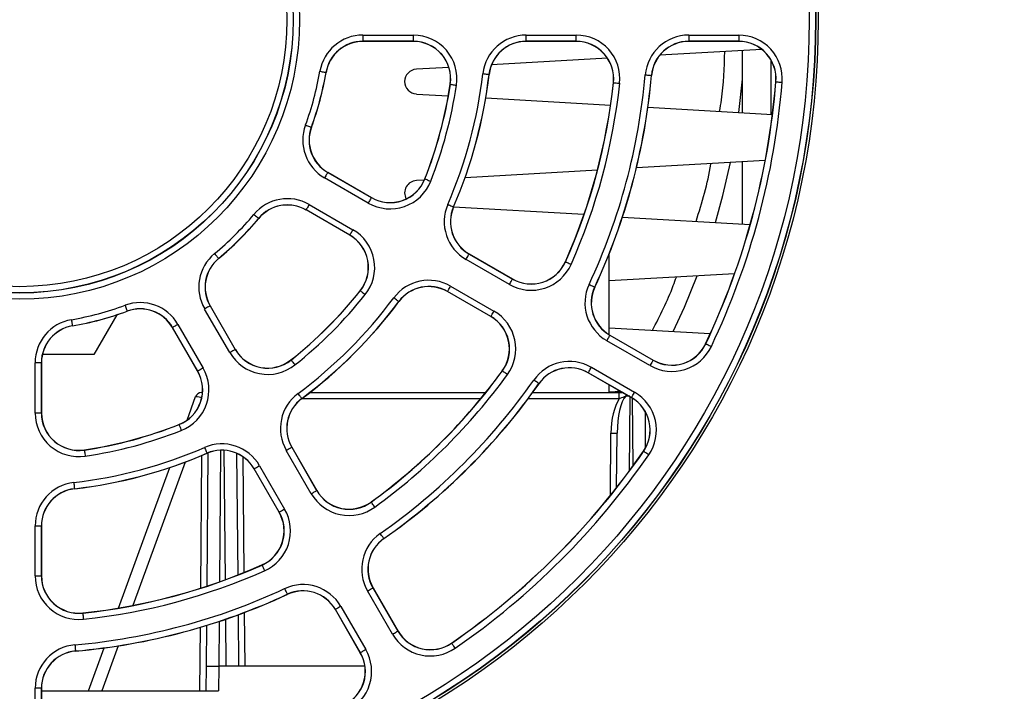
# Paper-space layout 'Sheet1' of a CAD drawing. Header units: millimetres. Extents: x 0 to 420, y 0 to 297.
# Tile 20 of 135: x 89 to 104, y 52 to 62. Entities that reach past the tile are written whole.
import ezdxf

# ---------------------------------------------------------------- set-up
doc = ezdxf.new("R2010")
doc.units = ezdxf.units.MM
doc.layers.add('SLD-0', color=179, linetype='Continuous')
doc.styles.add('SLDTEXTSTYLE1', font='TXT', dxfattribs={"width": 0.75})
doc.styles.add('SLDTEXTSTYLE3', font='TXT', dxfattribs={"width": 0.96})
doc.dimstyles.new('SLDDIMSTYLE3', dxfattribs={"dimtxt": 2.5, "dimasz": 3.302, "dimexe": 0, "dimexo": 0.0625, "dimtad": 1, "dimdec": 1, "dimlfac": 5, "dimrnd": 1e-09, "dimzin": 4, "dimdsep": 46, "dimtxsty": 'SLDTEXTSTYLE1', "dimblk1": 'NONE', "dimblk2": 'NONE', "dimsah": 1, "dimcen": 0, "dimadec": 0, "dimazin": 1, "dimtfac": 1, "dimtmove": 0, "dimatfit": 3, "dimldrblk": 'NONE', "dimfxl": 1, "dimfrac": 2, "dimtolj": 1, "dimtzin": 12, "dimarcsym": 0})
doc.dimstyles.new('SLDDIMSTYLE4', dxfattribs={"dimtxt": 2.5, "dimasz": 3.302, "dimexe": 0, "dimexo": 0.0625, "dimtad": 1, "dimdec": 1, "dimlfac": 5, "dimrnd": 1e-09, "dimzin": 12, "dimdsep": 46, "dimtxsty": 'SLDTEXTSTYLE1', "dimblk1": 'NONE', "dimblk2": 'NONE', "dimsah": 1, "dimcen": 0, "dimadec": 0, "dimazin": 3, "dimtfac": 1, "dimtmove": 0, "dimatfit": 3, "dimldrblk": 'NONE', "dimfxl": 1, "dimfrac": 2, "dimtolj": 1, "dimtzin": 12, "dimarcsym": 0})

# ---------------------------------------------------------------- blocks, each defined once
blk = doc.blocks.new('_D_22')
at = {"layer": 'SLD-0', "color": 179}
for p, q in [((177.639, 244.196), (170.681, 237.013)), ((170.681, 237.013), (163.266, 229.357)), ((168.235, 235.206), (170.681, 237.013)), ((170.681, 237.013), (168.594, 234.858)), ((170.681, 237.013), (168.953, 234.51)), ((168.235, 235.206), (168.953, 234.51)), ((163.266, 229.357), (151.443, 229.357))]:
    blk.add_line(p, q, dxfattribs=at)
at = {"layer": 'SLD-0', "color": 179, "char_height": 2.5, "attachment_point": 1, "style": 'SLDTEXTSTYLE3'}
for s, insert in [('%%c', (150.193, 232.392)), ('20.0', (155.213, 232.43))]:
    blk.add_mtext(s, dxfattribs=dict(at, insert=insert))
blk = doc.blocks.new('_None')
blk = doc.blocks.new('_D_23')
at = {"layer": 'SLD-0', "color": 179}
for p, q in [((163.999, 261.493), (154.023, 261.493)), ((172.8, 249.896), (163.999, 261.493)), ((171.384, 252.588), (170.588, 251.984)), ((171.384, 252.588), (172.8, 249.896)), ((172.8, 249.896), (170.986, 252.286)), ((172.8, 249.896), (170.588, 251.984)), ((175.52, 246.312), (172.8, 249.896))]:
    blk.add_line(p, q, dxfattribs=at)
at = {"layer": 'SLD-0', "color": 179, "char_height": 2.5, "attachment_point": 1, "style": 'SLDTEXTSTYLE3'}
for s, insert in [('%%c', (152.773, 264.528)), ('9.0', (157.794, 264.566))]:
    blk.add_mtext(s, dxfattribs=dict(at, insert=insert))
blk = doc.blocks.new('_D_24')
at = {"layer": 'SLD-0', "color": 179}
for p, q in [((241.453, 256.697), (250.709, 264.131)), ((250.709, 264.131), (262.532, 264.131)), ((241.453, 256.697), (243.478, 258.965)), ((244.105, 258.186), (243.478, 258.965)), ((241.453, 256.697), (243.792, 258.576)), ((244.105, 258.186), (241.453, 256.697)), ((236.385, 252.627), (241.453, 256.697))]:
    blk.add_line(p, q, dxfattribs=at)
at = {"layer": 'SLD-0', "color": 179, "char_height": 2.5, "attachment_point": 1, "style": 'SLDTEXTSTYLE3'}
for s, insert in [('%%c', (251.047, 267.167)), ('13.0', (256.067, 267.205))]:
    blk.add_mtext(s, dxfattribs=dict(at, insert=insert))
blk = doc.blocks.new('_D_25')
at = {"layer": 'SLD-0', "color": 179}
for p, q in [((240.691, 239.098), (237.146, 235.226)), ((237.146, 235.226), (227.951, 225.18)), ((234.752, 233.35), (237.146, 235.226)), ((237.146, 235.226), (235.121, 233.013)), ((237.146, 235.226), (235.489, 232.675)), ((234.752, 233.35), (235.489, 232.675)), ((227.951, 225.18), (216.128, 225.18))]:
    blk.add_line(p, q, dxfattribs=at)
at = {"layer": 'SLD-0', "color": 179, "char_height": 2.5, "attachment_point": 1, "style": 'SLDTEXTSTYLE3'}
for s, insert in [('%%c', (214.878, 228.215)), ('10.5', (219.898, 228.254))]:
    blk.add_mtext(s, dxfattribs=dict(at, insert=insert))
blk = doc.blocks.new('_D_28')
at = {"layer": 'SLD-0', "color": 179}
for p, q in [((173.264, 174.39), (183.569, 183.365)), ((183.569, 183.365), (193.545, 183.365)), ((173.264, 174.39), (175.198, 176.738)), ((175.855, 175.984), (175.198, 176.738)), ((173.264, 174.39), (175.526, 176.361)), ((175.855, 175.984), (173.264, 174.39)), ((169.87, 171.435), (173.264, 174.39))]:
    blk.add_line(p, q, dxfattribs=at)
at = {"layer": 'SLD-0', "color": 179, "char_height": 2.5, "attachment_point": 1, "style": 'SLDTEXTSTYLE3'}
for s, insert in [('%%c', (183.906, 186.4)), ('9.0', (188.927, 186.438))]:
    blk.add_mtext(s, dxfattribs=dict(at, insert=insert))
blk = doc.blocks.new('_D_30')
at = {"layer": 'SLD-0', "color": 179}
for p, q in [((230.033, 164.087), (234.374, 159.249)), ((236.006, 156.682), (234.374, 159.249)), ((234.374, 159.249), (236.75, 157.35)), ((234.374, 159.249), (236.378, 157.016)), ((234.374, 159.249), (244.668, 147.778)), ((236.006, 156.682), (236.75, 157.35)), ((244.668, 147.778), (256.491, 147.778))]:
    blk.add_line(p, q, dxfattribs=at)
at = {"layer": 'SLD-0', "color": 179, "char_height": 2.5, "attachment_point": 1, "style": 'SLDTEXTSTYLE3'}
for s, insert in [('%%c', (245.006, 150.813)), ('13.0', (250.026, 150.851))]:
    blk.add_mtext(s, dxfattribs=dict(at, insert=insert))
blk = doc.blocks.new('_D_31')
at = {"layer": 'SLD-0', "color": 179}
for p, q in [((224.118, 191.46), (212.295, 191.46)), ((230.761, 181.361), (224.118, 191.46)), ((229.53, 184.142), (228.695, 183.593)), ((229.53, 184.142), (230.761, 181.361)), ((230.761, 181.361), (229.113, 183.868)), ((230.761, 181.361), (228.695, 183.593)), ((233.646, 176.975), (230.761, 181.361))]:
    blk.add_line(p, q, dxfattribs=at)
at = {"layer": 'SLD-0', "color": 179, "char_height": 2.5, "attachment_point": 1, "style": 'SLDTEXTSTYLE3'}
for s, insert in [('%%c', (211.045, 194.495)), ('10.5', (216.066, 194.534))]:
    blk.add_mtext(s, dxfattribs=dict(at, insert=insert))

psp = doc.layouts.new('Sheet1')

# ---------------------------------------------------------------- linework, layer by layer
at = {"layer": 'SLD-0', "color": 179, "linetype": 'Continuous', "lineweight": 25}
for p, q in [((94.092, 62.129), (94.903, 62.129)), ((94.092, 62.129), (94.092, 62.029)), ((94.903, 62.129), (94.903, 62.029)), ((96.718, 62.129), (97.523, 62.129)), ((96.718, 62.029), (96.718, 62.129)), ((97.523, 62.029), (97.523, 62.129)), ((99.332, 62.129), (100.135, 62.129)), ((99.332, 62.129), (99.332, 62.029)), ((100.135, 62.129), (100.135, 62.029)), ((94.903, 62.029), (94.092, 62.029)), ((94.092, 62.029), (94.092, 62.026)), ((94.903, 62.026), (94.092, 62.026)), ((94.903, 62.029), (94.903, 62.026)), ((97.523, 62.029), (96.718, 62.029)), ((96.718, 62.029), (96.718, 62.026)), ((97.523, 62.026), (96.718, 62.026)), ((97.523, 62.029), (97.523, 62.026)), ((100.135, 62.029), (99.332, 62.029)), ((99.332, 62.029), (99.332, 62.026)), ((100.135, 62.026), (99.332, 62.026)), ((100.135, 62.029), (100.135, 62.026)), ((98.025, 61.755), (96.161, 61.648)), ((100.506, 61.897), (98.865, 61.803)), ((100.194, 60.88), (100.194, 61.879)), ((95.474, 61.609), (94.952, 61.579)), ((100.658, 60.853), (100.658, 61.719)), ((93.4, 61.545), (93.419, 61.542)), ((93.419, 61.542), (93.437, 61.539)), ((93.437, 61.539), (93.454, 61.536)), ((93.454, 61.536), (93.469, 61.533)), ((93.469, 61.533), (93.481, 61.531)), ((93.481, 61.531), (93.491, 61.53)), ((93.491, 61.53), (93.496, 61.529)), ((93.496, 61.529), (93.499, 61.528)), ((93.499, 61.528), (93.501, 61.528)), ((96.021, 61.508), (96.04, 61.505)), ((96.04, 61.505), (96.058, 61.503)), ((96.058, 61.503), (96.075, 61.501)), ((96.075, 61.501), (96.09, 61.499)), ((96.09, 61.499), (96.103, 61.498)), ((96.103, 61.498), (96.112, 61.497)), ((96.112, 61.497), (96.118, 61.496)), ((96.118, 61.496), (96.12, 61.496)), ((96.12, 61.496), (96.122, 61.496)), ((98.632, 61.488), (98.651, 61.486)), ((98.651, 61.486), (98.67, 61.485)), ((98.67, 61.485), (98.687, 61.483)), ((98.687, 61.483), (98.702, 61.482)), ((98.702, 61.482), (98.714, 61.481)), ((98.714, 61.481), (98.723, 61.48)), ((98.723, 61.48), (98.729, 61.479)), ((98.729, 61.479), (98.732, 61.479)), ((98.732, 61.479), (98.734, 61.479)), ((95.498, 61.337), (95.496, 61.337)), ((95.498, 61.337), (95.501, 61.336)), ((95.501, 61.336), (95.506, 61.336)), ((95.506, 61.336), (95.516, 61.334)), ((95.516, 61.334), (95.528, 61.332)), ((95.528, 61.332), (95.543, 61.33)), ((95.543, 61.33), (95.56, 61.328)), ((95.56, 61.328), (95.578, 61.325)), ((95.578, 61.325), (95.597, 61.322)), ((98.122, 61.363), (98.12, 61.363)), ((98.122, 61.363), (98.125, 61.362)), ((98.125, 61.362), (98.13, 61.362)), ((98.13, 61.362), (98.14, 61.361)), ((98.14, 61.361), (98.152, 61.359)), ((98.152, 61.359), (98.167, 61.358)), ((98.167, 61.358), (98.184, 61.356)), ((98.184, 61.356), (98.203, 61.354)), ((98.203, 61.354), (98.222, 61.352)), ((100.136, 60.883), (100.194, 61.418)), ((100.735, 61.377), (100.733, 61.377)), ((100.735, 61.377), (100.737, 61.377)), ((100.737, 61.377), (100.743, 61.376)), ((100.743, 61.376), (100.752, 61.375)), ((100.752, 61.375), (100.765, 61.374)), ((100.765, 61.374), (100.78, 61.373)), ((100.78, 61.373), (100.797, 61.372)), ((100.797, 61.372), (100.815, 61.37)), ((100.815, 61.37), (100.835, 61.369)), ((94.952, 61.18), (95.465, 61.15)), ((96.068, 61.116), (98.075, 61.001)), ((98.676, 60.967), (100.678, 60.852)), ((93.169, 60.682), (93.187, 60.676)), ((93.187, 60.676), (93.204, 60.669)), ((93.204, 60.669), (93.22, 60.663)), ((93.22, 60.663), (93.235, 60.658)), ((93.235, 60.658), (93.246, 60.654)), ((93.246, 60.654), (93.255, 60.651)), ((93.255, 60.651), (93.261, 60.649)), ((93.261, 60.649), (93.263, 60.648)), ((93.263, 60.648), (93.265, 60.647)), ((100.561, 60.109), (98.491, 59.99)), ((99.88, 59.547), (100.001, 60.077)), ((100.194, 59.088), (100.194, 60.088)), ((93.496, 59.864), (93.486, 59.848)), ((93.504, 59.879), (93.496, 59.864)), ((93.512, 59.892), (93.504, 59.879)), ((93.518, 59.903), (93.512, 59.892)), ((93.523, 59.911), (93.518, 59.903)), ((93.526, 59.916), (93.523, 59.911)), ((93.527, 59.918), (93.526, 59.916)), ((93.527, 59.918), (93.528, 59.92)), ((93.527, 59.918), (94.228, 59.513)), ((93.528, 59.92), (94.23, 59.515)), ((97.863, 59.954), (95.735, 59.832)), ((93.486, 59.848), (93.477, 59.831)), ((94.178, 59.426), (93.477, 59.831)), ((95.08, 59.795), (94.952, 59.788)), ((95.09, 59.814), (95.088, 59.815)), ((95.09, 59.814), (95.092, 59.813)), ((95.092, 59.813), (95.098, 59.811)), ((95.098, 59.811), (95.107, 59.808)), ((95.107, 59.808), (95.118, 59.803)), ((95.118, 59.803), (95.132, 59.797)), ((95.132, 59.797), (95.148, 59.791)), ((95.148, 59.791), (95.165, 59.784)), ((95.165, 59.784), (95.183, 59.777)), ((99.761, 59.113), (99.88, 59.547)), ((92.951, 59.39), (92.805, 59.39)), ((93.22, 59.386), (93.21, 59.37)), ((93.229, 59.402), (93.22, 59.386)), ((93.229, 59.402), (93.931, 58.997)), ((94.188, 59.443), (94.178, 59.426)), ((94.197, 59.459), (94.188, 59.443)), ((94.206, 59.474), (94.197, 59.459)), ((94.214, 59.487), (94.206, 59.474)), ((94.22, 59.497), (94.214, 59.487)), ((94.224, 59.506), (94.22, 59.497)), ((94.227, 59.511), (94.224, 59.506)), ((94.228, 59.513), (94.227, 59.511)), ((94.228, 59.513), (94.23, 59.515)), ((95.457, 59.405), (95.475, 59.397)), ((95.475, 59.397), (95.492, 59.39)), ((95.492, 59.39), (95.508, 59.383)), ((95.508, 59.383), (95.522, 59.377)), ((95.522, 59.377), (95.533, 59.372)), ((92.338, 59.243), (92.353, 59.231)), ((92.353, 59.231), (92.367, 59.219)), ((92.367, 59.219), (92.38, 59.208)), ((93.179, 59.316), (93.178, 59.314)), ((93.88, 58.909), (93.178, 59.314)), ((93.18, 59.318), (93.179, 59.316)), ((93.881, 58.911), (93.179, 59.316)), ((93.183, 59.323), (93.18, 59.318)), ((93.188, 59.331), (93.183, 59.323)), ((93.194, 59.342), (93.188, 59.331)), ((93.202, 59.355), (93.194, 59.342)), ((93.21, 59.37), (93.202, 59.355)), ((95.533, 59.372), (95.542, 59.368)), ((95.542, 59.368), (95.547, 59.366)), ((95.547, 59.366), (95.549, 59.365)), ((95.549, 59.365), (95.551, 59.364)), ((97.646, 59.239), (95.549, 59.359)), ((92.38, 59.208), (92.392, 59.199)), ((92.392, 59.199), (92.401, 59.191)), ((92.401, 59.191), (92.409, 59.185)), ((92.409, 59.185), (92.413, 59.181)), ((92.413, 59.181), (92.415, 59.179)), ((92.415, 59.179), (92.417, 59.178)), ((98.266, 59.198), (100.32, 59.081)), ((93.881, 58.911), (93.88, 58.909)), ((93.882, 58.913), (93.881, 58.911)), ((93.885, 58.918), (93.882, 58.913)), ((93.89, 58.926), (93.885, 58.918)), ((93.896, 58.937), (93.89, 58.926)), ((93.903, 58.95), (93.896, 58.937)), ((93.912, 58.964), (93.903, 58.95)), ((93.921, 58.981), (93.912, 58.964)), ((93.931, 58.997), (93.921, 58.981)), ((91.706, 58.612), (91.719, 58.597)), ((91.719, 58.597), (91.731, 58.583)), ((91.731, 58.583), (91.742, 58.569)), ((95.786, 58.579), (95.792, 58.59)), ((95.792, 58.59), (95.797, 58.598)), ((95.797, 58.598), (95.8, 58.603)), ((95.8, 58.603), (95.801, 58.605)), ((95.801, 58.605), (95.802, 58.607)), ((95.801, 58.605), (96.498, 58.202)), ((95.802, 58.607), (96.499, 58.204)), ((98.054, 57.307), (98.054, 58.612)), ((91.742, 58.569), (91.751, 58.558)), ((91.751, 58.558), (91.759, 58.548)), ((91.759, 58.548), (91.765, 58.541)), ((91.765, 58.541), (91.769, 58.537)), ((91.769, 58.537), (91.77, 58.535)), ((91.77, 58.535), (91.772, 58.533)), ((95.751, 58.518), (95.761, 58.535)), ((96.448, 58.116), (95.751, 58.518)), ((95.761, 58.535), (95.77, 58.551)), ((95.77, 58.551), (95.778, 58.566)), ((95.778, 58.566), (95.786, 58.579)), ((97.35, 58.48), (97.348, 58.481)), ((97.35, 58.48), (97.352, 58.479)), ((97.352, 58.479), (97.357, 58.476)), ((97.357, 58.476), (97.366, 58.472)), ((97.366, 58.472), (97.377, 58.467)), ((97.377, 58.467), (97.391, 58.461)), ((97.391, 58.461), (97.407, 58.454)), ((97.407, 58.454), (97.424, 58.447)), ((97.424, 58.447), (97.441, 58.439)), ((100.068, 58.289), (98.054, 58.173)), ((96.448, 58.116), (96.458, 58.132)), ((96.458, 58.132), (96.467, 58.148)), ((96.467, 58.148), (96.476, 58.163)), ((96.476, 58.163), (96.483, 58.176)), ((96.483, 58.176), (96.489, 58.187)), ((96.489, 58.187), (96.494, 58.195)), ((96.494, 58.195), (96.497, 58.2)), ((96.497, 58.2), (96.498, 58.202)), ((96.498, 58.202), (96.499, 58.204)), ((97.728, 58.116), (97.746, 58.108)), ((97.746, 58.108), (97.763, 58.1)), ((99.263, 57.752), (99.47, 58.254)), ((94.051, 58.014), (94.049, 58.015)), ((94.051, 58.014), (94.053, 58.012)), ((94.053, 58.012), (94.057, 58.008)), ((94.057, 58.008), (94.065, 58.003)), ((94.065, 58.003), (94.074, 57.995)), ((94.074, 57.995), (94.086, 57.986)), ((94.086, 57.986), (94.1, 57.975)), ((94.1, 57.975), (94.114, 57.963)), ((94.114, 57.963), (94.129, 57.951)), ((95.453, 58.003), (95.452, 58.001)), ((96.149, 57.598), (95.452, 58.001)), ((95.453, 58.003), (95.454, 58.005)), ((96.15, 57.6), (95.453, 58.003)), ((95.454, 58.005), (95.457, 58.01)), ((95.457, 58.01), (95.462, 58.018)), ((95.462, 58.018), (95.468, 58.029)), ((95.468, 58.029), (95.476, 58.042)), ((95.476, 58.042), (95.484, 58.057)), ((95.484, 58.057), (95.494, 58.073)), ((95.494, 58.073), (95.503, 58.089)), ((95.503, 58.089), (96.2, 57.687)), ((97.763, 58.1), (97.778, 58.093)), ((97.778, 58.093), (97.792, 58.087)), ((97.792, 58.087), (97.803, 58.081)), ((97.803, 58.081), (97.812, 58.077)), ((97.812, 58.077), (97.817, 58.075)), ((97.817, 58.075), (97.819, 58.074)), ((97.819, 58.074), (97.821, 58.073)), ((94.604, 57.889), (94.589, 57.9)), ((94.619, 57.878), (94.604, 57.889)), ((94.633, 57.868), (94.619, 57.878)), ((94.645, 57.859), (94.633, 57.868)), ((94.655, 57.851), (94.645, 57.859)), ((94.662, 57.846), (94.655, 57.851)), ((94.667, 57.842), (94.662, 57.846)), ((94.669, 57.841), (94.667, 57.842)), ((94.669, 57.841), (94.671, 57.839)), ((90.267, 57.781), (90.274, 57.763)), ((90.274, 57.763), (90.28, 57.745)), ((90.28, 57.745), (90.286, 57.729)), ((90.286, 57.729), (90.292, 57.715)), ((90.292, 57.715), (90.296, 57.703)), ((90.296, 57.703), (90.299, 57.695)), ((90.299, 57.695), (90.301, 57.689)), ((90.301, 57.689), (90.302, 57.687)), ((90.302, 57.687), (90.303, 57.685)), ((91.564, 57.73), (91.547, 57.72)), ((91.952, 57.019), (91.547, 57.72)), ((91.58, 57.739), (91.564, 57.73)), ((91.595, 57.748), (91.58, 57.739)), ((91.608, 57.756), (91.595, 57.748)), ((91.619, 57.762), (91.608, 57.756)), ((91.627, 57.766), (91.619, 57.762)), ((91.632, 57.769), (91.627, 57.766)), ((91.634, 57.77), (91.632, 57.769)), ((91.634, 57.77), (91.636, 57.772)), ((91.634, 57.77), (92.039, 57.069)), ((91.636, 57.772), (92.041, 57.07)), ((96.165, 57.626), (96.173, 57.639)), ((96.173, 57.639), (96.182, 57.654)), ((96.182, 57.654), (96.191, 57.67)), ((96.191, 57.67), (96.2, 57.687)), ((99.082, 57.36), (99.263, 57.752)), ((89.404, 57.55), (89.408, 57.531)), ((89.408, 57.531), (89.411, 57.512)), ((89.411, 57.512), (89.414, 57.495)), ((89.414, 57.495), (89.416, 57.481)), ((89.416, 57.481), (89.418, 57.468)), ((90.136, 57.626), (89.768, 56.99)), ((96.15, 57.6), (96.149, 57.598)), ((96.15, 57.6), (96.152, 57.602)), ((96.152, 57.602), (96.155, 57.607)), ((96.155, 57.607), (96.159, 57.615)), ((96.159, 57.615), (96.165, 57.626)), ((89.418, 57.468), (89.42, 57.459)), ((89.42, 57.459), (89.421, 57.453)), ((89.421, 57.453), (89.421, 57.451)), ((89.421, 57.451), (89.422, 57.449)), ((91.032, 57.423), (91.03, 57.422)), ((91.435, 56.72), (91.03, 57.422)), ((91.034, 57.424), (91.032, 57.423)), ((91.437, 56.721), (91.032, 57.423)), ((91.039, 57.427), (91.034, 57.424)), ((91.047, 57.432), (91.039, 57.427)), ((91.058, 57.438), (91.047, 57.432)), ((91.071, 57.445), (91.058, 57.438)), ((91.086, 57.454), (91.071, 57.445)), ((91.102, 57.463), (91.086, 57.454)), ((91.119, 57.473), (91.102, 57.463)), ((91.119, 57.473), (91.524, 56.771)), ((98.054, 57.419), (99.679, 57.326)), ((98.024, 57.228), (98.014, 57.211)), ((98.709, 56.81), (98.014, 57.211)), ((98.033, 57.244), (98.024, 57.228)), ((98.042, 57.259), (98.033, 57.244)), ((98.049, 57.272), (98.042, 57.259)), ((98.055, 57.283), (98.049, 57.272)), ((98.06, 57.291), (98.055, 57.283)), ((98.063, 57.296), (98.06, 57.291)), ((98.064, 57.298), (98.063, 57.296)), ((98.064, 57.298), (98.065, 57.3)), ((98.064, 57.298), (98.759, 56.897)), ((98.065, 57.3), (98.761, 56.899)), ((99.605, 57.161), (99.603, 57.162)), ((99.605, 57.161), (99.607, 57.16)), ((99.607, 57.16), (99.613, 57.157)), ((99.613, 57.157), (99.621, 57.153)), ((91.969, 57.028), (91.952, 57.019)), ((91.985, 57.038), (91.969, 57.028)), ((92, 57.046), (91.985, 57.038)), ((92.013, 57.054), (92, 57.046)), ((92.024, 57.06), (92.013, 57.054)), ((92.032, 57.065), (92.024, 57.06)), ((92.037, 57.068), (92.032, 57.065)), ((92.039, 57.069), (92.037, 57.068)), ((92.039, 57.069), (92.041, 57.07)), ((99.621, 57.153), (99.632, 57.148)), ((99.632, 57.148), (99.646, 57.142)), ((99.646, 57.142), (99.662, 57.134)), ((99.662, 57.134), (99.678, 57.126)), ((99.678, 57.126), (99.696, 57.118)), ((88.821, 56.047), (88.821, 56.857)), ((88.921, 56.857), (88.821, 56.857)), ((88.921, 56.857), (88.921, 56.047)), ((88.921, 56.857), (88.924, 56.857)), ((88.924, 56.857), (88.924, 56.047)), ((89.768, 56.99), (88.938, 56.99)), ((92.936, 56.899), (92.935, 56.901)), ((92.936, 56.899), (92.938, 56.897)), ((92.938, 56.897), (92.941, 56.892)), ((92.941, 56.892), (92.947, 56.885)), ((92.947, 56.885), (92.955, 56.875)), ((92.955, 56.875), (92.964, 56.864)), ((92.964, 56.864), (92.975, 56.85)), ((92.975, 56.85), (92.986, 56.836)), ((98.728, 56.843), (98.719, 56.827)), ((98.737, 56.858), (98.728, 56.843)), ((98.745, 56.871), (98.737, 56.858)), ((98.751, 56.882), (98.745, 56.871)), ((98.755, 56.89), (98.751, 56.882)), ((98.758, 56.895), (98.755, 56.89)), ((98.759, 56.897), (98.758, 56.895)), ((98.759, 56.897), (98.761, 56.899)), ((91.437, 56.721), (91.435, 56.72)), ((91.439, 56.722), (91.437, 56.721)), ((91.444, 56.725), (91.439, 56.722)), ((91.452, 56.73), (91.444, 56.725)), ((91.463, 56.736), (91.452, 56.73)), ((91.476, 56.744), (91.463, 56.736)), ((91.491, 56.752), (91.476, 56.744)), ((91.507, 56.762), (91.491, 56.752)), ((91.524, 56.771), (91.507, 56.762)), ((92.986, 56.836), (92.998, 56.821)), ((96.336, 56.724), (96.334, 56.725)), ((96.338, 56.723), (96.336, 56.724)), ((96.343, 56.719), (96.338, 56.723)), ((96.35, 56.714), (96.343, 56.719)), ((96.36, 56.706), (96.35, 56.714)), ((96.373, 56.697), (96.36, 56.706)), ((96.386, 56.687), (96.373, 56.697)), ((96.402, 56.676), (96.386, 56.687)), ((97.717, 56.696), (97.715, 56.694)), ((98.411, 56.293), (97.715, 56.694)), ((97.717, 56.696), (97.718, 56.698)), ((98.412, 56.295), (97.717, 56.696)), ((97.718, 56.698), (97.721, 56.703)), ((97.721, 56.703), (97.725, 56.711)), ((97.725, 56.711), (97.732, 56.722)), ((97.732, 56.722), (97.739, 56.735)), ((97.739, 56.735), (97.748, 56.75)), ((97.748, 56.75), (97.757, 56.766)), ((97.757, 56.766), (97.767, 56.783)), ((97.767, 56.783), (98.462, 56.381)), ((98.719, 56.827), (98.709, 56.81)), ((96.417, 56.665), (96.402, 56.676)), ((96.856, 56.567), (96.84, 56.578)), ((96.871, 56.556), (96.856, 56.567)), ((96.885, 56.546), (96.871, 56.556)), ((96.898, 56.538), (96.885, 56.546)), ((96.908, 56.53), (96.898, 56.538)), ((96.915, 56.525), (96.908, 56.53)), ((96.92, 56.522), (96.915, 56.525)), ((91.497, 56.375), (91.514, 56.375)), ((93.237, 56.375), (96.067, 56.375)), ((96.822, 56.375), (98.213, 56.375)), ((96.922, 56.52), (96.92, 56.522)), ((96.922, 56.52), (96.924, 56.519)), ((98.054, 56.375), (98.054, 56.499)), ((98.238, 56.392), (98.054, 56.382)), ((98.188, 56.375), (98.205, 56.404)), ((98.213, 56.276), (98.213, 56.375)), ((98.213, 56.375), (98.267, 56.375)), ((98.452, 56.365), (98.462, 56.381)), ((91.266, 55.933), (91.403, 56.31)), ((93.061, 56.346), (93.049, 56.361)), ((93.072, 56.331), (93.061, 56.346)), ((93.082, 56.317), (93.072, 56.331)), ((93.091, 56.305), (93.082, 56.317)), ((93.099, 56.295), (93.091, 56.305)), ((93.104, 56.287), (93.099, 56.295)), ((93.108, 56.283), (93.104, 56.287)), ((93.109, 56.281), (93.108, 56.283)), ((93.109, 56.281), (93.11, 56.279)), ((98.412, 56.295), (98.411, 56.293)), ((98.412, 56.295), (98.413, 56.297)), ((98.413, 56.297), (98.416, 56.302)), ((98.416, 56.302), (98.421, 56.31)), ((98.421, 56.31), (98.427, 56.321)), ((98.427, 56.321), (98.434, 56.334)), ((98.434, 56.334), (98.443, 56.348)), ((98.443, 56.348), (98.452, 56.365)), ((98.629, 56.075), (98.634, 55.48)), ((88.921, 56.047), (88.821, 56.047)), ((88.921, 56.047), (88.924, 56.047)), ((91.136, 55.859), (91.135, 55.862)), ((91.136, 55.859), (91.137, 55.857)), ((91.137, 55.857), (91.139, 55.852)), ((91.139, 55.852), (91.142, 55.843)), ((91.142, 55.843), (91.147, 55.831)), ((91.147, 55.831), (91.152, 55.817)), ((91.152, 55.817), (91.159, 55.801)), ((91.159, 55.801), (91.165, 55.784)), ((91.165, 55.784), (91.172, 55.766)), ((98.173, 54.847), (98.181, 55.724)), ((89.613, 55.451), (89.613, 55.454)), ((89.613, 55.451), (89.613, 55.449)), ((89.613, 55.449), (89.614, 55.443)), ((89.614, 55.443), (89.616, 55.434)), ((89.616, 55.434), (89.617, 55.422)), ((89.617, 55.422), (89.62, 55.407)), ((91.545, 55.493), (91.552, 55.475)), ((91.552, 55.475), (91.56, 55.458)), ((91.56, 55.458), (91.567, 55.442)), ((91.567, 55.442), (91.573, 55.428)), ((91.573, 55.428), (91.578, 55.417)), ((91.578, 55.417), (91.581, 55.408)), ((92.86, 55.446), (92.877, 55.456)), ((93.263, 54.749), (92.86, 55.446)), ((92.877, 55.456), (92.893, 55.465)), ((92.893, 55.465), (92.908, 55.474)), ((92.908, 55.474), (92.921, 55.481)), ((92.921, 55.481), (92.932, 55.488)), ((92.932, 55.488), (92.94, 55.492)), ((92.94, 55.492), (92.945, 55.495)), ((92.945, 55.495), (92.947, 55.496)), ((92.947, 55.496), (92.949, 55.498)), ((92.947, 55.496), (93.349, 54.799)), ((92.949, 55.498), (93.352, 54.8)), ((98.606, 55.43), (98.604, 55.431)), ((98.608, 55.429), (98.606, 55.43)), ((98.613, 55.425), (98.608, 55.429)), ((98.62, 55.42), (98.613, 55.425)), ((98.631, 55.413), (98.62, 55.42)), ((89.62, 55.407), (89.622, 55.39)), ((89.622, 55.39), (89.625, 55.371)), ((89.625, 55.371), (89.628, 55.352)), ((91.581, 55.408), (91.584, 55.403)), ((91.584, 55.403), (91.584, 55.401)), ((91.584, 55.401), (91.585, 55.398)), ((91.586, 53.261), (91.605, 55.407)), ((92.062, 55.398), (92.079, 53.439)), ((98.643, 55.404), (98.631, 55.413)), ((98.657, 55.395), (98.643, 55.404)), ((98.672, 55.384), (98.657, 55.395)), ((98.688, 55.373), (98.672, 55.384)), ((90.165, 52.909), (90.988, 55.17)), ((92.345, 55.149), (92.343, 55.148)), ((92.745, 54.45), (92.343, 55.148)), ((92.345, 55.149), (92.347, 55.15)), ((92.747, 54.452), (92.345, 55.149)), ((92.347, 55.15), (92.352, 55.153)), ((92.352, 55.153), (92.36, 55.158)), ((92.36, 55.158), (92.371, 55.164)), ((92.371, 55.164), (92.384, 55.171)), ((92.384, 55.171), (92.399, 55.18)), ((92.399, 55.18), (92.415, 55.189)), ((92.415, 55.189), (92.432, 55.199)), ((92.432, 55.199), (92.834, 54.502)), ((89.442, 54.929), (89.444, 54.91)), ((89.444, 54.91), (89.447, 54.891)), ((89.447, 54.891), (89.449, 54.874)), ((89.449, 54.874), (89.45, 54.859)), ((89.45, 54.859), (89.452, 54.847)), ((89.452, 54.847), (89.453, 54.838)), ((89.453, 54.838), (89.453, 54.832)), ((89.453, 54.832), (89.454, 54.83)), ((89.454, 54.83), (89.454, 54.827)), ((93.31, 54.777), (93.323, 54.784)), ((93.323, 54.784), (93.334, 54.791)), ((93.334, 54.791), (93.342, 54.795)), ((93.342, 54.795), (93.347, 54.798)), ((93.347, 54.798), (93.349, 54.799)), ((93.349, 54.799), (93.352, 54.8)), ((93.263, 54.749), (93.279, 54.759)), ((93.279, 54.759), (93.296, 54.768)), ((93.296, 54.768), (93.31, 54.777)), ((92.763, 54.46), (92.773, 54.467)), ((92.773, 54.467), (92.786, 54.474)), ((92.786, 54.474), (92.801, 54.483)), ((92.801, 54.483), (92.817, 54.492)), ((92.817, 54.492), (92.834, 54.502)), ((94.226, 54.613), (94.224, 54.615)), ((94.227, 54.612), (94.226, 54.613)), ((94.231, 54.607), (94.227, 54.612)), ((94.236, 54.599), (94.231, 54.607)), ((94.243, 54.589), (94.236, 54.599)), ((94.252, 54.577), (94.243, 54.589)), ((94.262, 54.563), (94.252, 54.577)), ((94.273, 54.548), (94.262, 54.563)), ((94.285, 54.533), (94.273, 54.548)), ((92.747, 54.452), (92.745, 54.45)), ((92.747, 54.452), (92.749, 54.453)), ((92.749, 54.453), (92.754, 54.456)), ((92.754, 54.456), (92.763, 54.46)), ((88.821, 53.426), (88.821, 54.231)), ((88.821, 54.231), (88.921, 54.231)), ((88.921, 54.231), (88.921, 53.426)), ((88.921, 54.231), (88.924, 54.231)), ((88.924, 54.231), (88.924, 53.426)), ((94.383, 54.094), (94.372, 54.109)), ((94.394, 54.078), (94.383, 54.094)), ((94.404, 54.064), (94.394, 54.078)), ((94.412, 54.052), (94.404, 54.064)), ((94.419, 54.042), (94.412, 54.052)), ((94.425, 54.034), (94.419, 54.042)), ((94.428, 54.029), (94.425, 54.034)), ((94.429, 54.028), (94.428, 54.029)), ((94.429, 54.028), (94.431, 54.026)), ((92.47, 53.6), (92.469, 53.602)), ((92.47, 53.6), (92.471, 53.598)), ((92.471, 53.598), (92.473, 53.592)), ((92.473, 53.592), (92.477, 53.584)), ((92.477, 53.584), (92.482, 53.573)), ((92.482, 53.573), (92.488, 53.559)), ((92.488, 53.559), (92.495, 53.543)), ((92.495, 53.543), (92.503, 53.526)), ((92.503, 53.526), (92.511, 53.508)), ((88.821, 53.426), (88.921, 53.426)), ((88.921, 53.426), (88.924, 53.426)), ((92.834, 53.221), (92.842, 53.204)), ((92.842, 53.204), (92.85, 53.187)), ((94.184, 53.193), (94.2, 53.202)), ((94.2, 53.202), (94.215, 53.211)), ((94.215, 53.211), (94.228, 53.218)), ((94.228, 53.218), (94.238, 53.224)), ((94.238, 53.224), (94.247, 53.229)), ((94.247, 53.229), (94.252, 53.232)), ((94.252, 53.232), (94.254, 53.233)), ((94.254, 53.233), (94.256, 53.234)), ((94.254, 53.233), (94.655, 52.538)), ((94.256, 53.234), (94.657, 52.539)), ((92.85, 53.187), (92.857, 53.171)), ((92.857, 53.171), (92.863, 53.158)), ((92.863, 53.158), (92.868, 53.146)), ((92.868, 53.146), (92.872, 53.138)), ((92.872, 53.138), (92.875, 53.133)), ((92.875, 53.133), (92.876, 53.131)), ((92.876, 53.131), (92.877, 53.128)), ((94.167, 53.183), (94.184, 53.193)), ((94.568, 52.488), (94.167, 53.183)), ((93.652, 52.886), (93.65, 52.884)), ((94.051, 52.189), (93.65, 52.884)), ((93.654, 52.887), (93.652, 52.886)), ((94.053, 52.19), (93.652, 52.886)), ((93.659, 52.89), (93.654, 52.887)), ((93.667, 52.894), (93.659, 52.89)), ((93.678, 52.901), (93.667, 52.894)), ((93.691, 52.908), (93.678, 52.901)), ((93.705, 52.917), (93.691, 52.908)), ((93.722, 52.926), (93.705, 52.917)), ((93.738, 52.936), (93.722, 52.926)), ((93.738, 52.936), (94.14, 52.24)), ((89.587, 52.827), (89.587, 52.83)), ((89.587, 52.827), (89.587, 52.825)), ((89.587, 52.825), (89.588, 52.819)), ((89.588, 52.819), (89.589, 52.81)), ((89.589, 52.81), (89.59, 52.798)), ((89.59, 52.798), (89.592, 52.783)), ((89.592, 52.783), (89.594, 52.766)), ((89.594, 52.766), (89.596, 52.747)), ((89.596, 52.747), (89.598, 52.728)), ((92.085, 52.8), (92.092, 51.975)), ((91.575, 51.975), (91.581, 52.63)), ((94.568, 52.488), (94.585, 52.497)), ((94.585, 52.497), (94.601, 52.507)), ((94.601, 52.507), (94.616, 52.515)), ((94.616, 52.515), (94.629, 52.523)), ((94.629, 52.523), (94.64, 52.529)), ((94.64, 52.529), (94.648, 52.534)), ((94.648, 52.534), (94.653, 52.537)), ((94.653, 52.537), (94.655, 52.538)), ((94.655, 52.538), (94.657, 52.539)), ((89.462, 52.318), (89.463, 52.299)), ((89.463, 52.299), (89.465, 52.28)), ((89.465, 52.28), (89.467, 52.263)), ((89.467, 52.263), (89.468, 52.248)), ((89.68, 51.575), (89.931, 52.267)), ((95.52, 52.344), (95.518, 52.346)), ((95.521, 52.342), (95.52, 52.344)), ((95.524, 52.337), (95.521, 52.342)), ((95.53, 52.329), (95.524, 52.337)), ((95.537, 52.319), (95.53, 52.329)), ((95.545, 52.307), (95.537, 52.319)), ((95.555, 52.293), (95.545, 52.307)), ((95.566, 52.277), (95.555, 52.293)), ((95.577, 52.261), (95.566, 52.277)), ((89.468, 52.248), (89.469, 52.236)), ((89.469, 52.236), (89.47, 52.226)), ((89.47, 52.226), (89.47, 52.22)), ((89.47, 52.22), (89.471, 52.218)), ((89.471, 52.218), (89.471, 52.216)), ((94.053, 52.19), (94.051, 52.189)), ((94.055, 52.191), (94.053, 52.19)), ((94.06, 52.194), (94.055, 52.191)), ((94.068, 52.199), (94.06, 52.194)), ((94.079, 52.205), (94.068, 52.199)), ((94.092, 52.213), (94.079, 52.205)), ((94.107, 52.221), (94.092, 52.213)), ((94.123, 52.231), (94.107, 52.221)), ((94.14, 52.24), (94.123, 52.231)), ((91.572, 51.575), (91.575, 51.975)), ((91.575, 51.975), (91.775, 51.975)), ((91.775, 51.975), (91.772, 51.575)), ((94.125, 51.975), (91.775, 51.975)), ((88.821, 50.815), (88.821, 51.618)), ((88.921, 51.618), (88.821, 51.618)), ((88.921, 51.618), (88.921, 50.815)), ((88.921, 51.618), (88.924, 51.618)), ((88.924, 51.618), (88.924, 50.815)), ((88.924, 51.575), (91.772, 51.575))]:
    psp.add_line(p, q, dxfattribs=at)
at = {"layer": 'SLD-0', "color": 8, "linetype": 'Continuous', "lineweight": 25}
for p, q in [((95.986, 56.276), (93.107, 56.276)), ((98.213, 56.276), (96.749, 56.276)), ((98.385, 56.307), (98.375, 55.112)), ((98.438, 55.197), (98.428, 56.282)), ((98.072, 54.72), (98.081, 55.724)), ((91.805, 55.447), (91.786, 53.33)), ((91.881, 53.364), (91.862, 55.446)), ((91.486, 53.229), (91.505, 55.364)), ((92.163, 55.342), (92.179, 53.479)), ((91.232, 55.256), (90.392, 52.95)), ((91.893, 51.975), (91.886, 52.729)), ((92.184, 52.837), (92.192, 51.975)), ((91.472, 51.575), (91.481, 52.599)), ((91.781, 52.693), (91.774, 51.975)), ((90.155, 52.3), (89.892, 51.575))]:
    psp.add_line(p, q, dxfattribs=at)
at = {"layer": 'SLD-0', "color": 179, "linetype": 'Continuous', "lineweight": 25}
for radius in [12.84, 12.8, 12.796, 12.696, 4.499, 4.399, 4.396, 4.296]:
    psp.add_circle((88.574, 62.376), radius, dxfattribs=at)
for centre, radius, start, end in [((94.092, 61.426), 0.702, 90, 170.2329), ((94.903, 61.426), 0.702, 351.4636, 90), ((96.718, 61.426), 0.702, 90, 173.3471), ((97.523, 61.426), 0.702, 353.9408, 90), ((99.332, 61.426), 0.702, 90, 174.9536), ((100.135, 61.426), 0.702, 355.3024, 90), ((94.092, 61.426), 0.602, 90, 170.233), ((94.092, 61.426), 0.6, 90, 170.2329), ((94.903, 61.426), 0.602, 351.4636, 90), ((94.903, 61.426), 0.6, 351.4636, 90), ((96.718, 61.426), 0.602, 90, 173.3472), ((96.718, 61.426), 0.6, 90, 173.3471), ((97.523, 61.426), 0.602, 353.9408, 90), ((97.523, 61.426), 0.6, 353.9408, 90), ((99.332, 61.426), 0.602, 90, 174.9536), ((99.332, 61.426), 0.6, 90, 174.9536), ((100.135, 61.426), 0.602, 355.3024, 90), ((100.135, 61.426), 0.6, 355.3024, 90), ((88.574, 62.376), 4.898, 339.7671, 350.2329), ((88.574, 62.376), 4.998, 339.7671, 350.2329), ((88.574, 62.376), 5, 339.7671, 350.2329), ((94.964, 61.38), 0.2, 93.2766, 266.7235), ((88.574, 62.376), 7.498, 336.6529, 353.3471), ((88.574, 62.376), 7.598, 336.6529, 353.3471), ((88.574, 62.376), 7.6, 336.6529, 353.3471), ((88.574, 62.376), 10.098, 335.0464, 354.9536), ((88.574, 62.376), 10.198, 335.0464, 354.9536), ((88.574, 62.376), 10.2, 335.0464, 354.9536), ((88.574, 62.376), 7, 338.5364, 351.4636), ((88.574, 62.376), 7.002, 338.5364, 351.4636), ((88.574, 62.376), 7.102, 338.5364, 351.4636), ((88.574, 62.376), 9.6, 336.0592, 353.9408), ((88.574, 62.376), 9.602, 336.0592, 353.9408), ((88.574, 62.376), 9.702, 336.0592, 353.9408), ((88.574, 62.376), 12.2, 334.6976, 355.3024), ((88.574, 62.376), 12.202, 334.6976, 355.3024), ((88.574, 62.376), 12.302, 334.6976, 355.3024), ((93.828, 60.439), 0.702, 159.7671, 240), ((93.828, 60.439), 0.602, 159.7671, 240), ((93.828, 60.439), 0.6, 159.7671, 240), ((94.53, 60.034), 0.702, 240, 338.5364), ((94.53, 60.034), 0.602, 240, 338.5364), ((94.53, 60.034), 0.6, 240, 338.5364), ((94.964, 59.588), 0.2, 93.2766, 208.4344), ((92.878, 58.794), 0.702, 60, 140.2329), ((92.878, 58.794), 0.602, 60, 140.2329), ((92.878, 58.794), 0.6, 60, 140.2329), ((96.102, 59.126), 0.702, 156.6529, 240), ((88.574, 62.376), 4.898, 309.7671, 320.2329), ((96.102, 59.126), 0.602, 156.6529, 240), ((96.102, 59.126), 0.6, 156.6529, 240), ((88.574, 62.376), 4.998, 309.7671, 320.2329), ((88.574, 62.376), 5, 309.7671, 320.2329), ((93.58, 58.389), 0.6, 321.4636, 60), ((93.58, 58.389), 0.602, 321.4636, 60), ((93.58, 58.389), 0.702, 321.4636, 60), ((92.156, 58.072), 0.702, 129.7671, 210), ((92.156, 58.072), 0.602, 129.7671, 210), ((92.156, 58.072), 0.6, 129.7671, 210), ((96.799, 58.724), 0.702, 240, 336.0592), ((96.799, 58.724), 0.602, 240, 336.0592), ((96.799, 58.724), 0.6, 240, 336.0592), ((95.152, 57.481), 0.702, 60, 143.3471), ((98.365, 57.82), 0.702, 155.0464, 240), ((88.574, 62.376), 7, 308.5364, 321.4636), ((88.574, 62.376), 7.002, 308.5364, 321.4636), ((88.574, 62.376), 7.102, 308.5364, 321.4636), ((95.152, 57.481), 0.602, 60, 143.3471), ((95.152, 57.481), 0.6, 60, 143.3471), ((98.365, 57.82), 0.602, 155.0464, 240), ((98.365, 57.82), 0.6, 155.0464, 240), ((90.51, 57.122), 0.702, 30, 110.2329), ((88.574, 62.376), 7.498, 306.6529, 323.3471), ((88.574, 62.376), 7.598, 306.6529, 323.3471), ((88.574, 62.376), 7.6, 306.6529, 323.3471), ((88.574, 62.376), 4.898, 279.7671, 290.2329), ((88.574, 62.376), 4.998, 279.7671, 290.2329), ((88.574, 62.376), 5, 279.7671, 290.2329), ((90.51, 57.122), 0.602, 30, 110.2329), ((90.51, 57.122), 0.6, 30, 110.2329), ((95.849, 57.079), 0.702, 323.9408, 60), ((89.524, 56.857), 0.702, 99.7671, 180), ((95.849, 57.079), 0.6, 323.9408, 60), ((95.849, 57.079), 0.602, 323.9408, 60), ((89.524, 56.857), 0.602, 99.7671, 180), ((89.524, 56.857), 0.6, 99.7671, 180), ((99.061, 57.418), 0.602, 240, 334.6976), ((99.061, 57.418), 0.6, 240, 334.6976), ((92.561, 57.37), 0.702, 210, 308.5364), ((92.561, 57.37), 0.602, 210, 308.5364), ((92.561, 57.37), 0.6, 210, 308.5364), ((99.061, 57.418), 0.702, 240, 334.6976), ((97.415, 56.174), 0.702, 60, 144.9536), ((90.915, 56.42), 0.6, 291.4636, 30), ((90.915, 56.42), 0.602, 291.4636, 30), ((90.915, 56.42), 0.702, 291.4636, 30), ((88.574, 62.376), 9.6, 306.0592, 323.9408), ((88.574, 62.376), 9.602, 306.0592, 323.9408), ((97.415, 56.174), 0.602, 60, 144.9536), ((97.415, 56.174), 0.6, 60, 144.9536), ((88.574, 62.376), 9.702, 306.0592, 323.9408), ((88.574, 62.376), 10.098, 305.0464, 324.9536), ((91.497, 56.275), 0.1, 90, 159.9991), ((88.574, 62.376), 10.198, 305.0464, 324.9536), ((88.574, 62.376), 10.2, 305.0464, 324.9536), ((98.111, 55.773), 0.702, 325.3024, 60), ((93.469, 55.798), 0.702, 126.6529, 210), ((93.469, 55.798), 0.602, 126.6529, 210), ((93.469, 55.798), 0.6, 126.6529, 210), ((98.111, 55.773), 0.6, 325.3024, 60), ((98.111, 55.773), 0.602, 325.3024, 60), ((89.524, 56.047), 0.702, 180, 278.5364), ((89.524, 56.047), 0.602, 180, 278.5364), ((89.524, 56.047), 0.6, 180, 278.5364), ((88.574, 62.376), 7, 278.5364, 291.4636), ((88.574, 62.376), 7.002, 278.5364, 291.4636), ((88.574, 62.376), 7.102, 278.5364, 291.4636), ((98.131, 58.589), 2.866, 269.0003, 270.9997), ((88.574, 62.376), 7.498, 276.6529, 293.3471), ((91.823, 54.848), 0.702, 30, 113.3471), ((91.823, 54.848), 0.602, 30, 113.3471), ((91.823, 54.848), 0.6, 30, 113.3471), ((88.574, 62.376), 12.2, 304.6976, 325.3024), ((88.574, 62.376), 12.202, 304.6976, 325.3024), ((88.574, 62.376), 7.598, 276.6529, 293.3471), ((88.574, 62.376), 7.6, 276.6529, 293.3471), ((88.574, 62.376), 12.302, 304.6976, 325.3024), ((89.524, 54.231), 0.702, 96.6529, 180), ((89.524, 54.231), 0.602, 96.6529, 180), ((89.524, 54.231), 0.6, 96.6529, 180), ((93.871, 55.1), 0.602, 210, 306.0592), ((93.871, 55.1), 0.6, 210, 306.0592), ((93.871, 55.1), 0.702, 210, 306.0592), ((92.226, 54.15), 0.702, 293.9408, 30), ((92.226, 54.15), 0.6, 293.9408, 30), ((92.226, 54.15), 0.602, 293.9408, 30), ((94.775, 53.534), 0.702, 125.0464, 210), ((94.775, 53.534), 0.602, 125.0464, 210), ((94.775, 53.534), 0.6, 125.0464, 210), ((88.574, 62.376), 9.6, 276.0592, 293.9408), ((88.574, 62.376), 9.602, 276.0592, 293.9408), ((89.524, 53.426), 0.702, 180, 276.0592), ((89.524, 53.426), 0.602, 180, 276.0592), ((89.524, 53.426), 0.6, 180, 276.0592), ((88.574, 62.376), 9.702, 276.0592, 293.9408), ((88.574, 62.376), 10.098, 275.0464, 294.9536), ((93.13, 52.584), 0.702, 30, 114.9536), ((88.574, 62.376), 10.198, 275.0464, 294.9536), ((88.574, 62.376), 10.2, 275.0464, 294.9536), ((93.13, 52.584), 0.602, 30, 114.9536), ((93.13, 52.584), 0.6, 30, 114.9536), ((95.177, 52.839), 0.702, 210, 304.6976), ((95.177, 52.839), 0.602, 210, 304.6976), ((95.177, 52.839), 0.6, 210, 304.6976), ((89.524, 51.618), 0.702, 95.0464, 180), ((89.524, 51.618), 0.602, 95.0464, 180), ((89.524, 51.618), 0.6, 95.0464, 180), ((93.531, 51.889), 0.6, 295.3024, 30), ((93.531, 51.889), 0.602, 295.3024, 30), ((93.531, 51.889), 0.702, 295.3024, 30)]:
    psp.add_arc(centre, radius, start, end, dxfattribs=at)
at = {"layer": 'SLD-0', "color": 8, "linetype": 'Continuous', "lineweight": 25}
psp.add_arc((98.479, 56.291), 0.163, 161.837, 170.5964, dxfattribs=at)
psp.add_ellipse((91.603, 56.275), major_axis=(0.2, -0.034), ratio=0.003969, start_param=2.101629, end_param=3.140414, dxfattribs=at)
at = {"layer": 'SLD-0', "color": 179, "linetype": 'Continuous', "lineweight": 25}
for centre, major_axis, ratio, start_param, end_param in [((98.381, 55.721), (0.006, 0.678), 0.442704, 0.614504, 1.570712), ((98.381, 55.722), (0.006, 0.633), 0.316154, 0.34392, 1.570716), ((98.386, 56.275), (0.2, -0.001), 0.225243, 1.573692, 1.913762)]:
    psp.add_ellipse(centre, major_axis=major_axis, ratio=ratio, start_param=start_param, end_param=end_param, dxfattribs=at)
for points, knots in [([(99.829, 60.901), (99.839, 60.963), (99.894, 61.279), (99.904, 61.603), (99.912, 61.863)], [0, 0, 0, 0, 0.196445, 1, 1, 1, 1]), ([(99.45, 59.131), (99.544, 59.434), (99.639, 59.74), (99.69, 60.056), (99.691, 60.059)], [0, 0, 0, 0, 0.992026, 1, 1, 1, 1]), ([(98.749, 57.379), (98.87, 57.614), (99.013, 57.893), (99.117, 58.189), (99.134, 58.235)], [0, 0, 0, 0, 0.843811, 1, 1, 1, 1]), ([(98.213, 56.375), (98.219, 56.375), (98.242, 56.375), (98.265, 56.375), (98.282, 56.375)], [0, 0, 0, 0, 0.2561786, 1, 1, 1, 1]), ([(98.319, 56.318), (98.288, 56.305), (98.253, 56.29), (98.217, 56.278), (98.213, 56.276)], [0, 0, 0, 0, 0.891476, 1, 1, 1, 1])]:
    psp.add_open_spline(points, degree=3, knots=knots, dxfattribs=at)

# ---------------------------------------------------------------- dimensions: what is measured, and where the dimension line sits
at = {"layer": 'SLD-0', "color": 179}
for p1, dimstyle, picture, middle in [((0.889, 0.948), 'SLDDIMSTYLE3', '_D_24', (257.414, 266.248)), ((0.517, 0.737), 'SLDDIMSTYLE3', '_D_23', (158.218, 263.609)), ((1.173, 1.62), 'SLDDIMSTYLE3', '_D_22', (156.561, 231.473)), ((0.745, 0.74), 'SLDDIMSTYLE4', '_D_25', (221.245, 227.297)), ((0.831303, 0.6414323), 'SLDDIMSTYLE4', '_D_31', (217.4129934, 193.5763759)), ((0.634, 0.639), 'SLDDIMSTYLE3', '_D_28', (189.351, 185.481)), ((1.067, 0.743), 'SLDDIMSTYLE3', '_D_30', (251.373, 149.894))]:
    dim = psp.add_diameter_dim_2p(p1=p1, p2=(0, 0), dimstyle=dimstyle, dxfattribs=at)
    dim.commit()
    dim.dimension.update_dxf_attribs({"geometry": picture, "text_midpoint": middle, "dimtype": 163})

doc.saveas('drawing.dxf')
